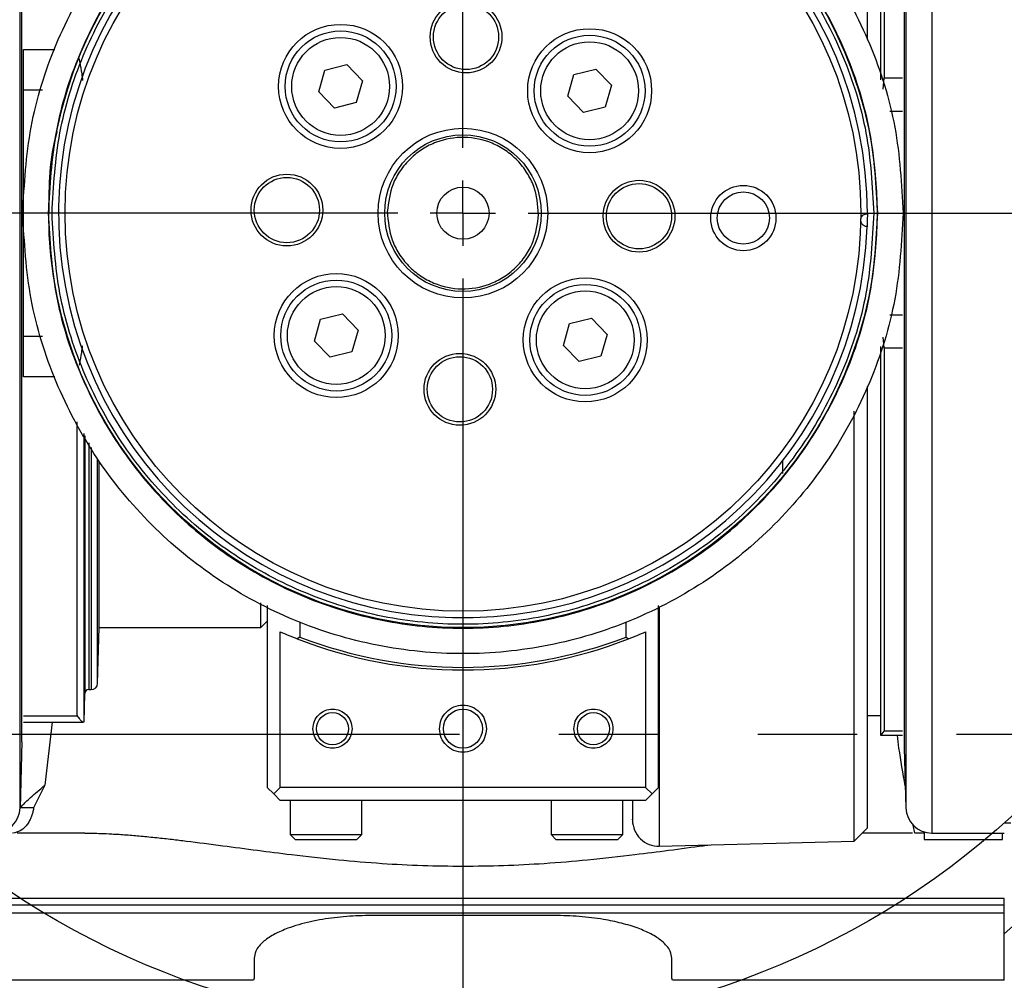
# Model space of a CAD drawing. Extents: x 0 to 841, y 0 to 594.
# Tile 33 of 142: x 92 to 105, y 372 to 384. Entities that reach past the tile are written whole.
import ezdxf

# ---------------------------------------------------------------- set-up
doc = ezdxf.new("R2010")
doc.units = 0
doc.linetypes.add('PHANTOM', pattern=[12.7, 6.35, -1.27, 1.27, -1.27, 1.27, -1.27])
doc.layers.get('0').update_dxf_attribs({"linetype": 'CONTINUOUS'})
doc.styles.add('SLDTEXTSTYLE0', font='TXT', dxfattribs={"width": 0.75})
doc.styles.add('SLDTEXTSTYLE2', font='TXT', dxfattribs={"width": 0.7})
doc.styles.add('SLDTEXTSTYLE3', font='TXT', dxfattribs={"width": 0.6875})
doc.dimstyles.new('SLDDIMSTYLE16', dxfattribs={"dimtxt": 3.5, "dimasz": 3.556, "dimexe": 0, "dimexo": 0.0625, "dimgap": 0.875, "dimtad": 1, "dimlfac": 2.5, "dimrnd": 1e-09, "dimzin": 12, "dimtxsty": 'SLDTEXTSTYLE0', "dimblk1": 'NONE', "dimblk2": 'NONE', "dimsah": 1, "dimcen": 0, "dimazin": 3, "dimtol": 1, "dimtp": 0.018, "dimtfac": 1, "dimtdec": 3, "dimtmove": 0, "dimatfit": 3, "dimtolj": 1})
doc.dimstyles.new('SLDDIMSTYLE17', dxfattribs={"dimtxt": 3.5, "dimasz": 3.556, "dimexe": 0, "dimexo": 0.0625, "dimgap": 0.875, "dimtad": 1, "dimlfac": 2.5, "dimrnd": 1e-09, "dimzin": 12, "dimtxsty": 'SLDTEXTSTYLE0', "dimblk1": 'NONE', "dimblk2": 'NONE', "dimsah": 1, "dimcen": 0, "dimazin": 3, "dimtol": 1, "dimtp": 0.012, "dimtfac": 1, "dimtdec": 3, "dimtmove": 0, "dimatfit": 3, "dimtolj": 1})
doc.dimstyles.new('SLDDIMSTYLE18', dxfattribs={"dimtxt": 3.5, "dimasz": 3.556, "dimexe": 0, "dimexo": 0.0625, "dimgap": 0.875, "dimtad": 1, "dimlfac": 2.5, "dimrnd": 1e-09, "dimzin": 12, "dimtxsty": 'SLDTEXTSTYLE0', "dimblk1": 'NONE', "dimblk2": 'NONE', "dimsah": 1, "dimcen": 0, "dimazin": 3, "dimtol": 1, "dimtp": 0.01, "dimtfac": 1, "dimtmove": 0, "dimatfit": 3, "dimtolj": 1})
doc.dimstyles.new('SLDDIMSTYLE2', dxfattribs={"dimtxt": 3.5, "dimasz": 3.556, "dimexe": 0, "dimexo": 0.0625, "dimgap": 0.875, "dimtad": 1, "dimlfac": 6, "dimrnd": 1e-09, "dimzin": 12, "dimtxsty": 'SLDTEXTSTYLE0', "dimsah": 1, "dimcen": 0.09, "dimazin": 3, "dimtfac": 1, "dimtofl": 0, "dimtmove": 0, "dimatfit": 3, "dimtolj": 1, "dimtzin": 12})

# ---------------------------------------------------------------- blocks, each defined once
blk = doc.blocks.new('_D_29')
at = {"color": 7, "linetype": 'CONTINUOUS'}
for p, q in [((80.243, 384.714), (80.243, 402.773)), ((115.909, 384.714), (115.909, 402.773)), ((115.909, 401.773), (80.243, 401.773))]:
    blk.add_line(p, q, dxfattribs=at)
for points in [[(80.243, 401.773), (83.799, 401.392), (83.799, 402.154)], [(115.909, 401.773), (112.353, 402.154), (112.353, 401.392)]]:
    blk.add_solid(points, dxfattribs=at)
at = {"color": 7, "linetype": 'CONTINUOUS', "char_height": 3.5, "attachment_point": 1, "style": 'SLDTEXTSTYLE0'}
for s, insert in [('(IP-model: 216)', (86.46, 406.285, -45.275)), ('214', (77.389, 406.285, -45.275))]:
    blk.add_mtext(s, dxfattribs=dict(at, insert=insert))
blk = doc.blocks.new('SW_CENTERMARKSYMBOL_7')
at = {"color": 0, "linetype": 'CONTINUOUS'}
for p, q in [((0, 0.833), (0, 13.803)), ((0, 0), (0, 0.417)), ((-0.833, 0), (-19.122, 0)), ((0, 0), (-0.417, 0)), ((0, 0), (0, -0.417)), ((0, 0), (0.417, 0)), ((0.833, 0), (19.135, 0)), ((0, -0.833), (0, -195.048))]:
    blk.add_line(p, q, dxfattribs=at)
blk = doc.blocks.new('_D_70')
at = {"color": 7, "linetype": 'CONTINUOUS'}
for centre, start, end in [((568.276, 493.681), 153.4349, 206.5651), ((564.64, 493.681), 333.4349, 26.5651)]:
    blk.add_arc(centre, 10.12, start, end, dxfattribs=at)
at = {"color": 7, "linetype": 'CONTINUOUS', "char_height": 3.5, "attachment_point": 1}
for s, insert, style in [('0.018', (562.054, 498.192, -108.66), 'SLDTEXTSTYLE0'), ('+', (559.225, 498.192, -108.66), 'SLDTEXTSTYLE0'), ('depth 3', (576.072, 493.72, -108.66), 'SLDTEXTSTYLE0'), ('%%c', (539.345, 493.667, -108.66), 'SLDTEXTSTYLE0'), ('12 H7', (544.623, 493.72, -108.66), 'SLDTEXTSTYLE2'), ('0', (562.054, 493.667, -108.66), 'SLDTEXTSTYLE0')]:
    blk.add_mtext(s, dxfattribs=dict(at, insert=insert, style=style))
blk = doc.blocks.new('_NONE')
blk = doc.blocks.new('_D_71')
at = {"color": 7, "linetype": 'CONTINUOUS'}
for centre, start, end in [((561.062, 536.749), 153.4349, 206.5651), ((557.426, 536.749), 333.4349, 26.5651)]:
    blk.add_arc(centre, 10.12, start, end, dxfattribs=at)
at = {"color": 7, "linetype": 'CONTINUOUS', "char_height": 3.5, "attachment_point": 1}
for s, insert, style in [('0.012', (554.839, 541.26, -108.66), 'SLDTEXTSTYLE0'), ('+', (552.01, 541.26, -108.66), 'SLDTEXTSTYLE0'), ('depth 4', (568.858, 536.788, -108.66), 'SLDTEXTSTYLE0'), ('%%c', (534.716, 536.735, -108.66), 'SLDTEXTSTYLE0'), ('0', (554.839, 536.735, -108.66), 'SLDTEXTSTYLE0'), ('4 H7', (539.995, 536.788, -108.66), 'SLDTEXTSTYLE3')]:
    blk.add_mtext(s, dxfattribs=dict(at, insert=insert, style=style))
blk = doc.blocks.new('_D_72')
at = {"color": 7, "linetype": 'CONTINUOUS'}
for centre, start, end in [((561.427, 563.816), 153.4349, 206.5651), ((555.205, 563.816), 333.4349, 26.5651)]:
    blk.add_arc(centre, 10.12, start, end, dxfattribs=at)
at = {"color": 7, "linetype": 'CONTINUOUS', "char_height": 3.5, "attachment_point": 1}
for s, insert, style in [('0.01', (555.205, 568.328, -108.66), 'SLDTEXTSTYLE0'), ('+', (552.375, 568.328, -108.66), 'SLDTEXTSTYLE0'), ('depth 5', (566.637, 563.855, -108.66), 'SLDTEXTSTYLE0'), ('2x', (530.254, 563.855, -108.66), 'SLDTEXTSTYLE0'), ('%%c', (535.081, 563.802, -108.66), 'SLDTEXTSTYLE0'), ('3 H7', (540.36, 563.855, -108.66), 'SLDTEXTSTYLE3'), ('0', (555.205, 563.802, -108.66), 'SLDTEXTSTYLE0')]:
    blk.add_mtext(s, dxfattribs=dict(at, insert=insert, style=style))

msp = doc.modelspace()

# ---------------------------------------------------------------- linework, layer by layer
at = {"color": 7, "linetype": 'CONTINUOUS'}
for p, q in [((104.0675, 389.606), (104.0675, 373.7726)), ((103.2428, 383.9054), (103.2428, 389.5367)), ((92.418, 374.0972), (92.418, 389.2813)), ((103.7343, 389.2813), (103.7343, 374.0972)), ((103.7144, 388.5226), (103.7144, 374.856)), ((103.4595, 388.3022), (103.4595, 383.4109)), ((92.44, 374.9393), (92.44, 388.0607)), ((96.3126, 383.5155), (96.5927, 383.5853)), ((96.5927, 383.5853), (96.7933, 383.3776)), ((96.2331, 383.238), (96.3126, 383.5155)), ((99.4146, 383.1824), (99.4941, 383.4599)), ((99.4941, 383.4599), (99.7742, 383.5298)), ((99.7742, 383.5298), (99.9748, 383.3221)), ((96.7933, 383.3776), (96.7137, 383.1001)), ((99.9748, 383.3221), (99.8952, 383.0446)), ((103.446, 383.2716), (103.4595, 383.4109)), ((103.6928, 383.4109), (103.4595, 383.4109)), ((96.4336, 383.0303), (96.2331, 383.238)), ((96.7137, 383.1001), (96.4336, 383.0303)), ((99.6151, 382.9748), (99.4146, 383.1824)), ((99.8952, 383.0446), (99.6151, 382.9748)), ((96.1775, 380.0565), (96.2571, 380.334)), ((96.2571, 380.334), (96.5372, 380.4038)), ((96.5372, 380.4038), (96.7377, 380.1962)), ((99.4386, 380.2784), (99.7187, 380.3483)), ((99.7187, 380.3483), (99.9192, 380.1406)), ((96.7377, 380.1962), (96.6582, 379.9187)), ((99.359, 380.0009), (99.4386, 380.2784)), ((96.3781, 379.8488), (96.1775, 380.0565)), ((99.9192, 380.1406), (99.8397, 379.8631)), ((103.4595, 379.9677), (103.446, 380.107)), ((96.6582, 379.9187), (96.3781, 379.8488)), ((99.5596, 379.7933), (99.359, 380.0009)), ((103.4595, 379.9677), (103.4595, 375.0764)), ((103.4595, 379.9677), (103.6928, 379.9677)), ((99.8397, 379.8631), (99.5596, 379.7933)), ((103.2428, 373.8419), (103.2428, 379.4736)), ((103.0762, 373.6708), (103.0762, 379.1594)), ((93.4287, 376.3976), (93.4287, 378.5187)), ((102.1595, 378.527), (102.1595, 378.3637)), ((95.4928, 376.3976), (95.4928, 376.7143)), ((95.5761, 376.6782), (95.5761, 374.356)), ((100.5761, 374.356), (100.5761, 376.6782)), ((93.4088, 375.687), (93.4287, 376.3976)), ((93.4287, 376.3976), (95.4928, 376.3976)), ((95.4928, 376.3976), (95.5761, 376.481)), ((95.9928, 376.4715), (95.9928, 376.2764)), ((100.1595, 376.2764), (100.1595, 376.4715)), ((95.7428, 374.356), (95.7428, 376.3429)), ((95.9928, 376.2764), (95.9595, 376.2535)), ((100.1595, 376.2764), (100.1928, 376.2535)), ((100.4095, 376.3429), (100.4095, 374.356)), ((93.2352, 375.1892), (93.2455, 375.5574)), ((93.2955, 375.606), (93.3255, 375.606)), ((92.4595, 375.2713), (93.1472, 375.2713)), ((103.2428, 375.2726), (103.4099, 375.2726)), ((92.4595, 375.1893), (93.2278, 375.1893)), ((92.828, 375.1893), (92.7346, 374.3831)), ((103.4095, 375.0226), (103.4187, 375.0226)), ((103.4187, 375.0226), (103.4595, 375.0764)), ((103.4187, 375.0226), (103.6928, 375.0226)), ((103.6928, 375.0764), (103.4595, 375.0764)), ((92.44, 374.9393), (92.418, 374.0972)), ((103.7144, 374.856), (103.7343, 374.0972)), ((92.7346, 374.3831), (92.591, 374.0972)), ((95.5761, 374.356), (95.6595, 374.2726)), ((95.6595, 374.2726), (95.7428, 374.356)), ((95.6595, 374.2726), (95.7428, 374.1893)), ((100.4095, 374.356), (95.7428, 374.356)), ((100.4095, 374.356), (100.4928, 374.2726)), ((100.4095, 374.1893), (100.4928, 374.2726)), ((100.4928, 374.2726), (100.5761, 374.356)), ((100.4095, 374.1893), (95.7428, 374.1893)), ((95.8678, 374.1893), (95.8678, 373.756)), ((96.7845, 373.756), (96.7845, 374.1893)), ((99.2011, 374.1893), (99.2011, 373.756)), ((100.1178, 373.756), (100.1178, 374.1893)), ((92.591, 374.0972), (92.418, 374.0972)), ((103.2428, 374.106), (103.2433, 374.106)), ((104.9928, 373.9021), (105.0761, 373.9021)), ((95.8678, 373.756), (95.9349, 373.6889)), ((95.8678, 373.756), (96.7845, 373.756)), ((96.7174, 373.6889), (96.7845, 373.756)), ((99.2011, 373.756), (99.2682, 373.6889)), ((99.2011, 373.756), (100.1178, 373.756)), ((100.0507, 373.6889), (100.1178, 373.756)), ((103.0762, 373.6708), (103.2428, 373.8419)), ((103.8508, 373.7726), (103.828, 373.8742)), ((103.9698, 373.7726), (103.8508, 373.7726)), ((103.9698, 373.7873), (103.9698, 373.6893)), ((104.0675, 373.7726), (104.9928, 373.7726)), ((104.9698, 373.6893), (104.9698, 373.7726)), ((100.5849, 373.6056), (103.0762, 373.6708)), ((104.9928, 372.9393), (91.1595, 372.9393)), ((104.9928, 372.856), (104.9928, 372.9393)), ((104.9928, 372.4862), (105.4406, 372.8878)), ((91.1595, 372.856), (104.9928, 372.856)), ((91.1595, 372.7554), (104.9928, 372.7554)), ((104.9928, 372.7554), (104.9928, 372.856)), ((104.9928, 371.8932), (104.9928, 372.7554)), ((99.2428, 372.7205), (96.9095, 372.7205)), ((95.4095, 372.1746), (95.4095, 371.9219)), ((100.7428, 371.9219), (100.7428, 372.1746)), ((95.4001, 371.8932), (91.1595, 371.8932)), ((95.4095, 371.9219), (95.4001, 371.8932)), ((100.7522, 371.8932), (100.7428, 371.9219)), ((104.9928, 371.8932), (100.7522, 371.8932))]:
    msp.add_line(p, q, dxfattribs=at)
at = {"color": 8, "linetype": 'CONTINUOUS'}
for p, q in [((92.4595, 383.7801), (92.8606, 383.7801)), ((92.4595, 383.2638), (92.704, 383.2638)), ((103.5311, 382.991), (103.6928, 382.991)), ((103.6928, 380.3876), (103.5311, 380.3876)), ((92.704, 380.1148), (92.4595, 380.1148)), ((92.8606, 379.5985), (92.4595, 379.5985)), ((93.1472, 375.2713), (93.1472, 379.024)), ((93.2305, 378.8738), (93.2305, 375.1893)), ((93.2455, 378.8477), (93.2455, 375.5574)), ((93.2955, 378.7563), (93.2955, 375.606)), ((93.3255, 378.697), (93.3255, 375.606)), ((93.4088, 375.687), (93.4088, 378.5491)), ((100.5849, 376.665), (100.5849, 373.6056))]:
    msp.add_line(p, q, dxfattribs=at)
at = {"color": 7, "linetype": 'PHANTOM'}
msp.add_line((78.9829, 375.0356), (116.9844, 375.0356), dxfattribs=at)
at = {"color": 7, "linetype": 'CONTINUOUS'}
msp.add_lwpolyline([(103.2428, 381.6825), (103.242, 381.5991), (103.2399, 381.5158)], dxfattribs=at)
for centre, radius in [((98.0761, 381.6893), 10.4167), ((98.0761, 381.6893), 5.2917), ((98.0761, 381.6893), 5.0833), ((98.1154, 383.939), 0.4583), ((98.1154, 383.939), 0.4167), ((96.5132, 383.3078), 0.7917), ((96.5132, 383.3078), 0.7083), ((99.6947, 383.2523), 0.7917), ((99.6947, 383.2523), 0.7083), ((96.5132, 383.3078), 0.625), ((99.6947, 383.2523), 0.625), ((98.0761, 381.6893), 1.0833), ((98.0761, 381.6893), 1), ((95.8265, 381.7286), 0.4583), ((95.8265, 381.7286), 0.4167), ((100.3258, 381.65), 0.4583), ((100.3258, 381.65), 0.4167), ((98.0761, 381.6893), 0.3333), ((101.6589, 381.6268), 0.4167), ((101.6589, 381.6268), 0.3333), ((96.4576, 380.1263), 0.7917), ((96.4576, 380.1263), 0.7083), ((99.6391, 380.0708), 0.7917), ((96.4576, 380.1263), 0.625), ((99.6391, 380.0708), 0.7083), ((99.6391, 380.0708), 0.625), ((98.0369, 379.4396), 0.4583), ((98.0369, 379.4396), 0.4167), ((96.4095, 375.106), 0.2049), ((98.0761, 375.106), 0.25), ((99.7428, 375.106), 0.2049)]:
    msp.add_circle(centre, radius, dxfattribs=at)
for centre, radius, start, end in [((98.0761, 381.6893), 5.1667, 359.92414, 358.07586), ((98.0761, 381.6893), 5.8333, 246.42182, 248.72423), ((98.0761, 381.6893), 5.8, 248.94921, 291.05079), ((98.0761, 381.6893), 5.8333, 291.27577, 293.57818), ((98.0761, 381.6893), 5.8333, 248.72423, 291.27577), ((93.3255, 375.6893), 0.0833, 270, 358.4), ((93.2955, 375.556), 0.05, 90, 178.4), ((92.0848, 374.106), 0.3333, 270, 358.5), ((104.0675, 374.106), 0.3333, 181.5, 270), ((100.5761, 373.9388), 0.3333, 180, 271.5)]:
    msp.add_arc(centre, radius, start, end, dxfattribs=at)
for points, knots in [([(103.4095, 388.356), (103.4095, 388.2789), (103.4095, 388.1248), (103.4095, 387.7093), (103.4095, 387.1694), (103.4095, 386.5036), (103.4095, 385.7311), (103.4095, 384.8658), (103.4095, 384.0784), (103.4095, 383.5704), (103.4095, 383.3919)], [0, 0, 0, 0, 0.1325968, 0.2651929, 0.3977905, 0.5303871, 0.6629837, 0.7955807, 0.928176, 1, 1, 1, 1]), ([(92.4511, 381.6893), (92.4721, 382.0574), (92.514, 382.7937), (92.8484, 383.8558), (93.3683, 384.8345), (94.0732, 385.6924), (94.9309, 386.3965), (95.9097, 386.9196), (96.9717, 387.2418), (98.0761, 387.3506), (99.1806, 387.2418), (100.2426, 386.9196), (101.2214, 386.3965), (102.0791, 385.6924), (102.784, 384.8345), (103.3039, 383.8558), (103.6383, 382.7937), (103.6802, 382.0574), (103.7011, 381.6893)], [0, 0, 0, 0, 0.0624998, 0.1250003, 0.1875003, 0.25, 0.3124999, 0.375, 0.4375, 0.5, 0.5625, 0.625, 0.6875001, 0.75, 0.8124997, 0.8749997, 0.9375001, 1, 1, 1, 1]), ([(103.3761, 381.6893), (103.3564, 382.0362), (103.317, 382.7299), (103.0018, 383.7306), (102.512, 384.6528), (101.8478, 385.4611), (101.0397, 386.1245), (100.1174, 386.6174), (99.1168, 386.921), (98.0761, 387.0235), (97.0355, 386.921), (96.0349, 386.6174), (95.1126, 386.1245), (94.3045, 385.4611), (93.6403, 384.6528), (93.1505, 383.7306), (92.8353, 382.7299), (92.7959, 382.0362), (92.7761, 381.6893)], [0, 0, 0, 0, 0.0625001, 0.1250002, 0.1875003, 0.2500007, 0.3125001, 0.375, 0.4375, 0.5, 0.5625, 0.625, 0.6874999, 0.7499993, 0.8124997, 0.8749998, 0.9374999, 1, 1, 1, 1]), ([(92.8261, 381.6893), (92.8457, 382.0329), (92.8848, 382.7201), (93.1969, 383.7113), (93.6821, 384.6248), (94.3401, 385.4255), (95.1405, 386.0827), (96.0541, 386.5709), (97.0453, 386.8716), (98.0761, 386.9732), (99.107, 386.8716), (100.0982, 386.5709), (101.0117, 386.0827), (101.8122, 385.4255), (102.4702, 384.6248), (102.9554, 383.7113), (103.2675, 382.7201), (103.3066, 382.0329), (103.3261, 381.6893)], [0, 0, 0, 0, 0.06250008, 0.12500024, 0.1875004, 0.25000017, 0.31250029, 0.37499996, 0.43749997, 0.5, 0.56250004, 0.62500004, 0.68749971, 0.74999983, 0.8124996, 0.87499976, 0.93749992, 1, 1, 1, 1]), ([(92.4595, 381.6893), (92.4595, 382.0443), (92.4595, 382.7543), (92.4595, 383.4382), (92.4595, 383.7801)], [0, 0, 0, 0, 0.5000035, 1, 1, 1, 1]), ([(93.171, 383.6605), (93.1741, 383.6448), (93.1866, 383.5826), (93.203, 383.4893), (93.2128, 383.4114), (93.2165, 383.3821)], [0, 0, 0, 0, 0.1748657, 0.6891933, 1, 1, 1, 1]), ([(92.8894, 382.7324), (92.8883, 382.7288), (92.7865, 382.3944), (92.7855, 382.0399), (92.7845, 381.6893)], [0, 0, 0, 0, 0.010692, 1, 1, 1, 1]), ([(99.0427, 381.6724), (99.0319, 381.7942), (99.0153, 381.9816), (98.8987, 382.2088), (98.7766, 382.3656), (98.624, 382.4938), (98.401, 382.6145), (98.0934, 382.6792), (97.7838, 382.6253), (97.5567, 382.5125), (97.3997, 382.3896), (97.2722, 382.2372), (97.1478, 382.0142), (97.1247, 381.8275), (97.1096, 381.7062)], [0, 0, 0, 0, 0.1197276, 0.1841847, 0.2500007, 0.3158229, 0.3802744, 0.5000028, 0.6197313, 0.6841834, 0.7500037, 0.8158227, 0.8802773, 1, 1, 1, 1]), ([(103.7011, 381.6893), (103.6802, 381.3211), (103.6383, 380.5848), (103.3039, 379.5228), (102.784, 378.5441), (102.0791, 377.6862), (101.2214, 376.9821), (100.2426, 376.459), (99.1806, 376.1368), (98.0761, 376.028), (96.9717, 376.1368), (95.9097, 376.459), (94.9309, 376.9821), (94.0732, 377.6862), (93.3683, 378.5441), (92.8484, 379.5228), (92.5139, 380.5848), (92.4721, 381.3211), (92.4511, 381.6893)], [0, 0, 0, 0, 0.0624999, 0.1249994, 0.1874995, 0.2500002, 0.3125002, 0.3749999, 0.4374999, 0.5, 0.5625, 0.6250001, 0.6874998, 0.7499998, 0.8125005, 0.8750006, 0.9375001, 1, 1, 1, 1]), ([(92.4595, 379.5985), (92.4595, 379.9404), (92.4595, 380.6243), (92.4595, 381.3343), (92.4595, 381.6893)], [0, 0, 0, 0, 0.5000012, 1, 1, 1, 1]), ([(92.7761, 381.6893), (92.7959, 381.3424), (92.8353, 380.6487), (93.1505, 379.648), (93.6403, 378.7258), (94.3045, 377.9175), (95.1126, 377.2541), (96.0349, 376.7612), (97.0355, 376.4576), (98.0761, 376.3551), (99.1168, 376.4576), (100.1174, 376.7612), (101.0397, 377.2541), (101.8478, 377.9175), (102.512, 378.7258), (103.0018, 379.648), (103.317, 380.6487), (103.3564, 381.3424), (103.3761, 381.6893)], [0, 0, 0, 0, 0.062499, 0.1249992, 0.1874993, 0.2499998, 0.3125, 0.375, 0.4375, 0.5, 0.5625, 0.625, 0.6875, 0.7500002, 0.8125007, 0.8750008, 0.937501, 1, 1, 1, 1]), ([(103.3261, 381.6893), (103.3066, 381.3457), (103.2675, 380.6585), (102.9553, 379.6673), (102.4702, 378.7538), (101.8122, 377.9531), (101.0117, 377.2959), (100.0982, 376.8076), (99.107, 376.507), (98.0761, 376.4054), (97.0453, 376.507), (96.0541, 376.8076), (95.1406, 377.2959), (94.3401, 377.9531), (93.6821, 378.7538), (93.1969, 379.6673), (92.8848, 380.6585), (92.8457, 381.3457), (92.8261, 381.6893)], [0, 0, 0, 0, 0.0625002, 0.12499932, 0.18749959, 0.24999949, 0.31249972, 0.37500008, 0.43749985, 0.5, 0.56250015, 0.62499992, 0.68750028, 0.75000051, 0.81250041, 0.87500068, 0.9374998, 1, 1, 1, 1]), ([(97.1096, 381.7062), (97.1204, 381.5844), (97.137, 381.397), (97.2536, 381.1698), (97.3757, 381.013), (97.5283, 380.8847), (97.7513, 380.7641), (98.0589, 380.6994), (98.3685, 380.7533), (98.5956, 380.8661), (98.7526, 380.989), (98.8801, 381.1414), (99.0045, 381.3644), (99.0276, 381.5511), (99.0427, 381.6724)], [0, 0, 0, 0, 0.1197339, 0.1841851, 0.250001, 0.3158231, 0.3802746, 0.5000027, 0.6197311, 0.6841831, 0.7500033, 0.8158222, 0.880271, 1, 1, 1, 1]), ([(103.1587, 381.6006), (103.1594, 381.608), (103.1609, 381.6227), (103.1708, 381.6444), (103.1886, 381.6654), (103.2141, 381.68), (103.2336, 381.6817), (103.2428, 381.6825)], [0, 0, 0, 0, 0.13987752, 0.27919895, 0.4769024, 0.75272575, 1, 1, 1, 1]), ([(103.2399, 381.5158), (103.2271, 381.5178), (103.2053, 381.5211), (103.1803, 381.541), (103.1661, 381.5624), (103.1594, 381.5827), (103.1589, 381.5953), (103.1587, 381.6006)], [0, 0, 0, 0, 0.34376387, 0.58391598, 0.76060012, 0.90099342, 1, 1, 1, 1]), ([(93.1769, 379.7481), (93.1781, 379.7539), (93.1885, 379.8062), (93.203, 379.8894), (93.2128, 379.9672), (93.2165, 379.9965)], [0, 0, 0, 0, 0.0721005, 0.6505335, 1, 1, 1, 1]), ([(103.4095, 379.9867), (103.4095, 379.8082), (103.4095, 379.3002), (103.4095, 378.5128), (103.4095, 377.6475), (103.4095, 376.875), (103.4095, 376.2092), (103.4095, 375.6693), (103.4095, 375.2537), (103.4095, 375.0997), (103.4095, 375.0226)], [0, 0, 0, 0, 0.0718239, 0.2044215, 0.3370183, 0.4696128, 0.602211, 0.7348071, 0.867404, 1, 1, 1, 1]), ([(97.7761, 375.106), (97.7807, 375.1452), (97.7897, 375.2238), (97.8591, 375.3236), (97.9582, 375.3903), (98.0761, 375.4138), (98.1941, 375.3903), (98.2932, 375.3236), (98.3626, 375.2238), (98.3716, 375.1452), (98.3761, 375.106)], [0, 0, 0, 0, 0.1250131, 0.2500011, 0.3749983, 0.5, 0.6250017, 0.7499989, 0.8749869, 1, 1, 1, 1]), ([(93.1472, 375.2713), (93.1585, 375.255), (93.1793, 375.2252), (93.2037, 375.2023), (93.2198, 375.191), (93.2252, 375.1899), (93.2278, 375.1893)], [0, 0, 0, 0, 0.3315085, 0.6086532, 0.8147166, 1, 1, 1, 1]), ([(96.1595, 375.106), (96.1632, 375.1387), (96.1708, 375.2041), (96.2286, 375.2873), (96.3112, 375.3429), (96.4095, 375.3625), (96.5078, 375.3429), (96.5904, 375.2873), (96.6482, 375.2041), (96.6557, 375.1387), (96.6595, 375.106)], [0, 0, 0, 0, 0.1250167, 0.2500111, 0.3750006, 0.5, 0.6249994, 0.7499889, 0.8749833, 1, 1, 1, 1]), ([(99.4928, 375.106), (99.4966, 375.1387), (99.5041, 375.2041), (99.5619, 375.2873), (99.6445, 375.3429), (99.7428, 375.3625), (99.8411, 375.3429), (99.9237, 375.2873), (99.9815, 375.2041), (99.9891, 375.1387), (99.9928, 375.106)], [0, 0, 0, 0, 0.1250166, 0.2500111, 0.3750007, 0.5000001, 0.6249993, 0.7499889, 0.8749834, 1, 1, 1, 1]), ([(96.6595, 375.106), (96.6557, 375.0732), (96.6482, 375.0078), (96.5904, 374.9246), (96.5078, 374.869), (96.4095, 374.8494), (96.3112, 374.869), (96.2286, 374.9246), (96.1708, 375.0078), (96.1632, 375.0732), (96.1595, 375.106)], [0, 0, 0, 0, 0.1249944, 0.2499916, 0.3749979, 0.5, 0.6250021, 0.7500084, 0.8750056, 1, 1, 1, 1]), ([(98.3761, 375.106), (98.3716, 375.0667), (98.3626, 374.9882), (98.2932, 374.8883), (98.1941, 374.8216), (98.0761, 374.7982), (97.9582, 374.8216), (97.859, 374.8883), (97.7897, 374.9882), (97.7807, 375.0667), (97.7761, 375.106)], [0, 0, 0, 0, 0.1249941, 0.2500016, 0.3750006, 0.5, 0.6249993, 0.7499984, 0.8750059, 1, 1, 1, 1]), ([(99.9928, 375.106), (99.9891, 375.0732), (99.9815, 375.0078), (99.9237, 374.9246), (99.8411, 374.869), (99.7428, 374.8494), (99.6445, 374.869), (99.5619, 374.9246), (99.5041, 375.0078), (99.4966, 375.0732), (99.4928, 375.106)], [0, 0, 0, 0, 0.12499436, 0.2499915, 0.37499798, 0.4999999, 0.62500202, 0.7500085, 0.87500564, 1, 1, 1, 1]), ([(103.727, 374.3754), (103.6983, 374.5363), (103.6599, 374.7514), (103.6331, 374.9681), (103.6264, 375.0226)], [0, 0, 0, 0, 0.7486089, 1, 1, 1, 1]), ([(92.418, 374.0972), (92.4247, 374.1041), (92.4389, 374.1187), (92.5499, 374.2302), (92.6699, 374.3295), (92.7346, 374.3831)], [0, 0, 0, 0, 0.29253564, 0.61808578, 1, 1, 1, 1]), ([(100.2428, 374.1893), (100.2428, 374.1271), (100.2428, 374.0015), (100.2428, 373.9317), (100.2428, 373.9458), (100.2428, 373.9487)], [0, 0, 0, 0, 0.4374005, 0.8834434, 1, 1, 1, 1]), ([(92.591, 374.0972), (92.5885, 374.0814), (92.5839, 374.0509), (92.5697, 374.0013), (92.5509, 373.954), (92.5251, 373.9061), (92.4913, 373.8603), (92.4174, 373.7886), (92.3626, 373.7796), (92.32, 373.7726)], [0, 0, 0, 0, 0.0794191, 0.1521761, 0.2238801, 0.2993055, 0.4075906, 0.5403453, 1, 1, 1, 1]), ([(93.2431, 373.7726), (93.0708, 373.7726), (92.7237, 373.7726), (92.494, 373.7726), (92.3784, 373.7726)], [0, 0, 0, 0, 0.496581, 1, 1, 1, 1]), ([(93.2431, 373.7726), (93.3112, 373.7719), (93.4231, 373.7708), (93.6021, 373.7624), (93.7726, 373.7515), (93.9642, 373.7354), (94.1586, 373.7163), (94.3522, 373.6947), (94.6264, 373.6618), (94.9833, 373.6155), (95.4327, 373.5555), (95.9218, 373.493), (96.4511, 373.4332), (97.0181, 373.3854), (97.5542, 373.3563), (97.9039, 373.3526), (98.0761, 373.3507)], [0, 0, 0, 0, 0.0640786, 0.1054691, 0.1578543, 0.2085126, 0.2605114, 0.308491, 0.3524566, 0.4570288, 0.5494864, 0.6333252, 0.7423626, 0.8360868, 0.9192764, 1, 1, 1, 1]), ([(103.8216, 373.7726), (103.7155, 373.7726), (103.5488, 373.7726), (103.275, 373.7726), (103.1754, 373.7726)], [0, 0, 0, 0, 0.6362953, 1, 1, 1, 1]), ([(95.9345, 373.6893), (95.9404, 373.6893), (95.9521, 373.6893), (96.0427, 373.6893), (96.1722, 373.6893), (96.3261, 373.6893), (96.4801, 373.6893), (96.6096, 373.6893), (96.7002, 373.6893), (96.7119, 373.6893), (96.7178, 373.6893)], [0, 0, 0, 0, 0.12500097, 0.25000168, 0.37499893, 0.49999999, 0.62500118, 0.74999832, 0.87499903, 1, 1, 1, 1]), ([(99.2678, 373.6893), (99.2737, 373.6893), (99.2855, 373.6893), (99.376, 373.6893), (99.5055, 373.6893), (99.6595, 373.6893), (99.8134, 373.6893), (99.9429, 373.6893), (100.0335, 373.6893), (100.0453, 373.6893), (100.0511, 373.6893)], [0, 0, 0, 0, 0.125001, 0.2500017, 0.3749989, 0.5, 0.6250011, 0.7499983, 0.874999, 1, 1, 1, 1]), ([(103.9698, 373.6893), (103.9773, 373.6893), (103.9924, 373.6893), (104.108, 373.6893), (104.2733, 373.6893), (104.4698, 373.6893), (104.6664, 373.6893), (104.8316, 373.6893), (104.9473, 373.6893), (104.9623, 373.6893), (104.9698, 373.6893)], [0, 0, 0, 0, 0.1249989, 0.2499998, 0.3750009, 0.4999999, 0.6249993, 0.7500004, 0.875001, 1, 1, 1, 1]), ([(98.0761, 373.3507), (98.2492, 373.3526), (98.6006, 373.3563), (99.1379, 373.3856), (99.7047, 373.4336), (100.234, 373.4935), (100.7203, 373.5554), (101.037, 373.5983), (101.1993, 373.619), (101.2255, 373.6224)], [0, 0, 0, 0, 0.1445356, 0.2935292, 0.4601227, 0.6543599, 0.803675, 0.9683188, 1, 1, 1, 1]), ([(96.9095, 372.7205), (96.8023, 372.7181), (96.5857, 372.7131), (96.3235, 372.6799), (96.1227, 372.6409), (95.9737, 372.603), (95.8181, 372.5521), (95.6633, 372.4836), (95.5444, 372.4064), (95.4687, 372.3312), (95.42, 372.2572), (95.4133, 372.2044), (95.4095, 372.1746)], [0, 0, 0, 0, 0.1320442, 0.2670183, 0.3405536, 0.4167824, 0.4957909, 0.605869, 0.7274193, 0.8094525, 0.8925246, 1, 1, 1, 1]), ([(100.7428, 372.1746), (100.739, 372.2044), (100.7323, 372.2572), (100.6836, 372.3312), (100.6079, 372.4064), (100.489, 372.4836), (100.3152, 372.5605), (100.1102, 372.6236), (99.9041, 372.6668), (99.7198, 372.6932), (99.5118, 372.7146), (99.35, 372.7182), (99.2428, 372.7205)], [0, 0, 0, 0, 0.1074712, 0.19054, 0.2725701, 0.3941156, 0.5041896, 0.6215528, 0.7327716, 0.8007805, 0.8679607, 1, 1, 1, 1])]:
    msp.add_open_spline(points, degree=3, knots=knots, dxfattribs=at)

# ---------------------------------------------------------------- block references
msp.add_blockref('SW_CENTERMARKSYMBOL_7', (98.0761, 381.6893), dxfattribs=at)

# ---------------------------------------------------------------- dimensions: what is measured, and where the dimension line sits
for p1, text, dimstyle, picture, middle in [((0.8135, 0.8645), '2x<> depth 5', 'SLDDIMSTYLE18', '_D_72', (557.2953, 559.2902)), ((1.1114, 1.1265), '<> depth 4', 'SLDDIMSTYLE17', '_D_71', (560.6367, 532.2229)), ((3.3042, 3.4074), '<> depth 3', 'SLDDIMSTYLE16', '_D_70', (566.5582, 489.1551))]:
    dim = msp.add_diameter_dim_2p(p1=p1, p2=(0, 0), text=text, dimstyle=dimstyle, dxfattribs=at)
    dim.commit()
    dim.dimension.update_dxf_attribs({"geometry": picture, "text_midpoint": middle, "dimtype": 163})
dim = msp.add_linear_dim(base=(80.2428, 401.7731), p1=(115.9095, 383.7143), p2=(80.2428, 383.7143), angle=360, text='<> (IP-model: 216)', dimstyle='SLDDIMSTYLE2', dxfattribs=at)
dim.commit()
dim.dimension.update_dxf_attribs({"geometry": '_D_29', "text_midpoint": (98.7897, 401.7731), "dimtype": 160})

doc.saveas('drawing.dxf')
